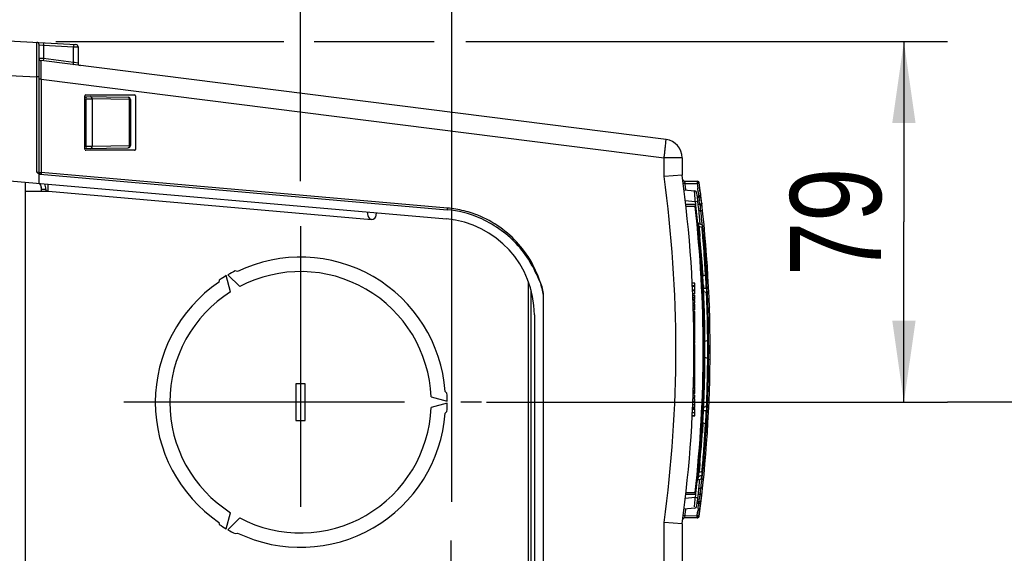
# Model space of a CAD drawing. Header units: inches. Extents: x 0 to 117, y 0 to 83.
# Tile 55 of 59: x 53.02 to 61.47, y 71.22 to 75.8. Entities that reach past the tile are written whole.
import ezdxf

# ---------------------------------------------------------------- set-up
doc = ezdxf.new("R2010")
doc.units = ezdxf.units.IN
doc.header["$LTSCALE"] = 6.431102
doc.header["$MEASUREMENT"] = 0
doc.linetypes.add('CENTER', pattern=[0.6, 0.375, -0.075, 0.075, -0.075])
doc.layers.get('0').update_dxf_attribs({"linetype": 'CONTINUOUS'})
doc.layers.add('DEFAULT_1', color=7, linetype='CENTER')
doc.styles.get("Standard").update_dxf_attribs({"font": 'txt', "width": 0.8})
doc.dimstyles.new('DIMSTYLE_1', dxfattribs={"dimtxt": 0.78125, "dimasz": 0.7, "dimexe": 0.18, "dimexo": 0.0625, "dimgap": 0.09, "dimtad": 1, "dimdec": 0, "dimzin": 4, "dimdsep": 46, "dimtxsty": 'STANDARD', "dimblk": '_FILLED', "dimblk1": '_FILLED', "dimblk2": '_FILLED', "dimcen": 0.09, "dimadec": 0, "dimazin": 0, "dimtfac": 1, "dimtdec": 0, "dimtofl": 0, "dimtmove": 0, "dimatfit": 3, "dimldrblk": '_FILLED', "dimfxl": 1, "dimtolj": 1, "dimtzin": 4, "dimarcsym": 0})
doc.dimstyles.new('DIMSTYLE_2', dxfattribs={"dimtxt": 0.78125, "dimasz": 0.7, "dimexe": 0.18, "dimexo": 0.0625, "dimgap": 0.09, "dimtad": 1, "dimdec": 3, "dimzin": 4, "dimdsep": 46, "dimtxsty": 'STANDARD', "dimblk": '_FILLED', "dimblk1": '_FILLED', "dimblk2": '_FILLED', "dimcen": 0.09, "dimadec": 0, "dimazin": 0, "dimtfac": 1, "dimtdec": 3, "dimtofl": 0, "dimtmove": 0, "dimatfit": 3, "dimldrblk": '_FILLED', "dimfxl": 1, "dimtolj": 1, "dimtzin": 4, "dimarcsym": 0})

# ---------------------------------------------------------------- blocks, each defined once
blk = doc.blocks.new('_FILLED')
at = {"color": 0, "linetype": 'BYBLOCK'}
blk.add_solid([(0, 0), (-1, 0.143), (-1, -0.143)], dxfattribs=at)
blk = doc.blocks.new('*D1')
at = {"color": 7, "linetype": 'CONTINUOUS'}
for p, q in [((46.7709, 75.6475), (46.7709, 77.3054)), ((55.4323, 74.4133), (55.4323, 77.3054)), ((46.7709, 76.9304), (51.1016, 76.9304)), ((55.4323, 76.9304), (51.1016, 76.9304))]:
    blk.add_line(p, q, dxfattribs=at)
at = {"color": 7, "linetype": 'CONTINUOUS', "xscale": 0.7, "yscale": 0.7, "zscale": 0.7, "rotation": 180}
blk.add_blockref('_FILLED', (46.7709, 76.9304), dxfattribs=at)
at = {"color": 7, "linetype": 'CONTINUOUS', "xscale": 0.7, "yscale": 0.7, "zscale": 0.7}
blk.add_blockref('_FILLED', (55.4323, 76.9304), dxfattribs=at)
at = {"color": 7, "linetype": 'CONTINUOUS', "insert": (51.1016, 77.907), "char_height": 0.78125, "width": 1.875, "attachment_point": 2, "line_spacing_factor": 0.9}
blk.add_mtext('220', dxfattribs=at)
blk = doc.blocks.new('*D3')
at = {"color": 7, "linetype": 'CONTINUOUS'}
for p, q in [((55.4323, 74.5318), (55.4323, 77.3164)), ((56.7316, 71.6581), (56.7316, 77.3164)), ((55.4323, 76.9414), (54.1823, 76.9414)), ((54.1823, 76.9414), (56.0819, 76.9414)), ((59.0988, 76.9414), (56.0819, 76.9414)), ((56.7316, 76.9414), (59.0988, 76.9414))]:
    blk.add_line(p, q, dxfattribs=at)
at = {"color": 7, "linetype": 'CONTINUOUS', "xscale": 0.7, "yscale": 0.7, "zscale": 0.7}
blk.add_blockref('_FILLED', (55.4323, 76.9414), dxfattribs=at)
at = {"color": 7, "linetype": 'CONTINUOUS', "xscale": 0.7, "yscale": 0.7, "zscale": 0.7, "rotation": 180}
blk.add_blockref('_FILLED', (56.7316, 76.9414), dxfattribs=at)
at = {"color": 7, "linetype": 'CONTINUOUS', "insert": (57.8488, 77.918), "char_height": 0.78125, "width": 1.25, "attachment_point": 1, "line_spacing_factor": 0.9}
blk.add_mtext('33', dxfattribs=at)
blk = doc.blocks.new('*D4')
at = {"color": 7, "linetype": 'CONTINUOUS'}
for p, q in [((53.3335, 75.6116), (55.2882, 75.6116)), ((55.5487, 75.6116), (56.579, 75.6116)), ((56.8514, 75.6116), (60.9872, 75.6116)), ((60.6122, 75.6116), (60.6122, 74.063)), ((60.6122, 72.5143), (60.6122, 74.063)), ((57.0289, 72.5143), (60.9872, 72.5143))]:
    blk.add_line(p, q, dxfattribs=at)
at = {"color": 7, "linetype": 'CONTINUOUS', "xscale": 0.7, "yscale": 0.7, "zscale": 0.7}
for p, rotation in [((60.6122, 75.6116), 90), ((60.6122, 72.5143), 270)]:
    blk.add_blockref('_FILLED', p, dxfattribs=dict(at, rotation=rotation))
at = {"color": 7, "linetype": 'CONTINUOUS', "insert": (59.6357, 74.063), "char_height": 0.78125, "width": 1.25, "attachment_point": 2, "rotation": 90, "line_spacing_factor": 0.9}
blk.add_mtext('79', dxfattribs=at)
blk = doc.blocks.new('*D5')
at = {"color": 7, "linetype": 'CONTINUOUS'}
for p, q in [((65.7239, 71.6264), (65.7239, 74.9471)), ((60.9855, 72.5187), (66.0989, 72.5187)), ((65.7239, 72.5187), (65.7239, 71.6264)), ((65.7239, 70.7341), (65.7239, 71.6264)), ((57.6636, 70.7341), (66.0989, 70.7341))]:
    blk.add_line(p, q, dxfattribs=at)
at = {"color": 7, "linetype": 'CONTINUOUS', "xscale": 0.7, "yscale": 0.7, "zscale": 0.7}
for p, rotation in [((65.7239, 72.5187), 90), ((65.7239, 70.7341), 270)]:
    blk.add_blockref('_FILLED', p, dxfattribs=dict(at, rotation=rotation))
at = {"color": 7, "linetype": 'CONTINUOUS', "insert": (64.7473, 73.6971), "char_height": 0.78125, "width": 1.25, "attachment_point": 1, "rotation": 90, "line_spacing_factor": 0.9}
blk.add_mtext('45', dxfattribs=at)
blk = doc.blocks.new('*D6')
at = {"color": 7, "linetype": 'CONTINUOUS'}
for p, q in [((65.7289, 70.7341), (65.7289, 71.9841)), ((65.7289, 71.9841), (65.7289, 70.1062)), ((57.6636, 70.7341), (66.1039, 70.7341)), ((65.7289, 67.0394), (65.7289, 70.1062)), ((56.6483, 69.4783), (66.1039, 69.4783)), ((65.7289, 69.4783), (65.7289, 67.0394))]:
    blk.add_line(p, q, dxfattribs=at)
at = {"color": 7, "linetype": 'CONTINUOUS', "xscale": 0.7, "yscale": 0.7, "zscale": 0.7}
for p, rotation in [((65.7289, 70.7341), 270), ((65.7289, 69.4783), 90)]:
    blk.add_blockref('_FILLED', p, dxfattribs=dict(at, rotation=rotation))
at = {"color": 7, "linetype": 'CONTINUOUS', "insert": (64.7524, 68.2894), "char_height": 0.78125, "width": 1.25, "attachment_point": 3, "rotation": 90, "line_spacing_factor": 0.9}
blk.add_mtext('32', dxfattribs=at)

msp = doc.modelspace()

# ---------------------------------------------------------------- linework, layer by layer
at = {"color": 7, "linetype": 'CONTINUOUS'}
for p, q in [((52.8725, 75.6194), (53.5042, 75.5863)), ((53.1696, 75.6022), (53.1696, 75.6038)), ((53.1696, 75.5281), (53.1696, 75.6022)), ((53.1882, 74.4873), (53.1882, 75.5842)), ((53.1882, 75.5842), (53.2193, 75.5818)), ((53.2193, 75.5818), (53.2262, 75.5812)), ((53.2262, 75.5812), (53.2262, 75.4649)), ((53.2262, 75.5812), (53.4849, 75.5676)), ((53.4849, 75.4323), (53.4849, 75.5676)), ((53.4849, 75.5676), (53.5178, 75.5668)), ((53.5178, 75.5668), (53.5223, 75.5667)), ((53.5229, 75.5667), (53.5229, 75.4251)), ((53.1692, 75.4001), (53.1694, 75.4823)), ((53.1694, 75.4823), (53.1696, 75.5281)), ((53.1691, 75.3701), (53.1692, 75.4001)), ((53.2262, 75.4649), (53.1888, 75.4673)), ((58.5706, 74.77), (53.2055, 75.4478)), ((53.2062, 75.3795), (53.206, 75.3951)), ((53.4849, 75.4323), (53.2262, 75.4649)), ((53.4919, 75.4309), (53.4849, 75.4323)), ((53.5229, 75.4251), (53.4919, 75.4309)), ((52.8725, 75.324), (53.1689, 75.3085)), ((53.1689, 75.3085), (53.169, 75.3395)), ((53.1689, 74.4904), (53.1689, 75.3085)), ((53.1882, 75.3085), (53.1689, 75.3085)), ((53.169, 75.3395), (53.1691, 75.3701)), ((53.2065, 75.3631), (53.2062, 75.3795)), ((53.207, 75.3273), (53.2065, 75.3631)), ((53.2073, 75.3084), (53.207, 75.3273)), ((53.2076, 75.2892), (53.2073, 75.3084)), ((53.2076, 75.2891), (53.1882, 75.2891)), ((53.2076, 75.2892), (53.2076, 74.487)), ((53.2076, 75.2892), (58.5536, 74.6138)), ((53.5819, 75.1391), (53.5819, 75.1462)), ((53.5823, 75.1393), (53.9532, 75.1328)), ((53.5898, 75.154), (54.0072, 75.154)), ((54.015, 75.1462), (54.015, 74.6855)), ((53.5819, 74.7121), (53.5819, 75.1196)), ((53.5819, 75.1196), (53.5914, 75.1194)), ((53.5914, 74.7123), (53.5914, 75.1194)), ((53.5914, 75.1194), (53.6107, 75.1192)), ((53.6107, 75.1192), (53.6229, 75.119)), ((53.6229, 75.119), (53.6394, 75.1188)), ((53.6394, 75.1188), (53.6443, 75.1187)), ((53.6443, 75.1187), (53.6443, 74.713)), ((53.9653, 75.1131), (53.6443, 75.1187)), ((53.9653, 74.7186), (53.9653, 75.1131)), ((53.9653, 75.1131), (53.9726, 75.1131)), ((53.9726, 75.1131), (53.9726, 74.7186)), ((53.6443, 74.713), (53.9653, 74.7186)), ((53.9653, 74.7186), (53.9726, 74.7186)), ((53.5819, 74.7121), (53.5914, 74.7123)), ((53.5819, 74.6855), (53.5819, 74.6924)), ((53.5823, 74.6924), (53.9533, 74.6989)), ((54.0072, 74.6777), (53.5898, 74.6777)), ((53.5914, 74.7123), (53.6107, 74.7125)), ((53.6107, 74.7125), (53.6229, 74.7127)), ((53.6229, 74.7127), (53.6394, 74.7129)), ((53.6394, 74.7129), (53.6443, 74.713)), ((58.7083, 74.6138), (58.5536, 74.6138)), ((58.5536, 74.4523), (58.5536, 74.6138)), ((58.7083, 74.6138), (58.7083, 74.4631)), ((53.1882, 74.4873), (53.1689, 74.4904)), ((53.1882, 74.4873), (53.2076, 74.487)), ((53.1882, 74.3939), (53.1882, 74.4745)), ((53.1971, 74.4721), (56.6924, 74.1663)), ((53.2076, 74.487), (53.2067, 74.4755)), ((56.6934, 74.182), (53.2076, 74.487)), ((58.7083, 74.4631), (58.5536, 74.4523)), ((52.8725, 74.4215), (56.6855, 74.0879)), ((53.0701, 74.4042), (53.0701, 64.6795)), ((53.267, 74.364), (53.267, 74.387)), ((58.7332, 74.3938), (58.7199, 74.392)), ((58.7285, 74.4135), (58.8372, 74.4116)), ((58.7332, 74.3938), (58.8375, 74.3919)), ((58.734, 74.3873), (58.7332, 74.3938)), ((58.7349, 74.3809), (58.734, 74.3873)), ((58.7365, 74.368), (58.7349, 74.3809)), ((58.8375, 74.3919), (58.839, 74.3801)), ((58.839, 74.3801), (58.8405, 74.3682)), ((58.8527, 74.3939), (58.8402, 74.3923)), ((58.8528, 74.394), (58.8544, 74.3818)), ((58.856, 74.3978), (58.8529, 74.3979)), ((58.8544, 74.3818), (58.8559, 74.3697)), ((53.267, 74.3253), (53.0701, 74.3253)), ((53.21, 74.3253), (53.21, 74.3417)), ((53.2473, 74.3417), (53.21, 74.3417)), ((53.2473, 74.3417), (53.2473, 74.3273)), ((53.2474, 74.33), (53.267, 74.3303)), ((53.267, 74.3273), (53.267, 74.364)), ((53.2701, 74.3262), (56.0406, 74.0847)), ((58.7248, 74.3371), (58.8141, 74.3293)), ((58.8155, 74.3168), (58.8143, 74.3285)), ((58.8405, 74.3682), (58.842, 74.3564)), ((58.8465, 74.3207), (58.8493, 74.297)), ((58.8493, 74.297), (58.8508, 74.2851)), ((58.8559, 74.3697), (58.8575, 74.3576)), ((58.8619, 74.3215), (58.8649, 74.2975)), ((58.8649, 74.2975), (58.8663, 74.2855)), ((58.7347, 74.2458), (58.8212, 74.2382)), ((58.8194, 74.2111), (58.7389, 74.2111)), ((58.8194, 74.2111), (58.8201, 74.1986)), ((58.8212, 74.2382), (58.8243, 74.2117)), ((58.8383, 74.285), (58.8508, 74.2851)), ((58.8399, 74.2713), (58.8512, 74.2714)), ((58.8612, 74.2115), (58.8468, 74.2114)), ((58.8508, 74.2851), (58.851, 74.2768)), ((58.851, 74.2768), (58.8511, 74.2736)), ((58.8512, 74.2714), (58.8534, 74.2581)), ((58.8534, 74.2581), (58.8557, 74.2448)), ((58.8601, 74.2182), (58.8612, 74.2115)), ((58.8675, 74.2787), (58.8663, 74.2855)), ((58.8686, 74.272), (58.8675, 74.2787)), ((58.8743, 74.2379), (58.8732, 74.2447)), ((58.8754, 74.2311), (58.8743, 74.2379)), ((58.8766, 74.2243), (58.8754, 74.2311)), ((58.8766, 74.2243), (58.8782, 74.2138)), ((56.0832, 74.1204), (56.085, 74.1404)), ((58.8203, 74.1954), (58.7409, 74.1954)), ((58.8203, 74.1954), (58.8281, 74.1963)), ((58.869, 74.1565), (58.8529, 74.1565)), ((58.8629, 74.2028), (58.8641, 74.1935)), ((58.8683, 74.162), (58.869, 74.1566)), ((58.8776, 74.0373), (58.8506, 74.0472)), ((58.8799, 74.0137), (58.8529, 74.0235)), ((58.8579, 73.9732), (58.8596, 73.9559)), ((58.8596, 73.9559), (58.8614, 73.9367)), ((54.8921, 73.6371), (54.8718, 73.6426)), ((58.8843, 73.6459), (58.8873, 73.5975)), ((58.9095, 73.6041), (58.9082, 73.626)), ((54.7355, 73.5638), (54.73, 73.5436)), ((54.8328, 73.4627), (54.7956, 73.6014)), ((54.8093, 73.6092), (54.9108, 73.5077)), ((57.3905, 70.093), (57.3905, 73.545)), ((58.8182, 73.5378), (58.7947, 73.5378)), ((58.8182, 73.446), (58.8182, 73.5378)), ((58.8873, 73.5975), (58.8874, 73.596)), ((58.9095, 73.6041), (58.8874, 73.596)), ((58.9113, 73.5943), (58.9107, 73.6051)), ((57.411, 73.4802), (57.411, 70.093)), ((58.8182, 73.515), (58.796, 73.515)), ((58.8182, 73.5081), (58.7965, 73.5081)), ((58.8182, 73.4764), (58.7984, 73.4764)), ((58.8182, 73.4702), (58.7988, 73.4702)), ((58.8901, 73.5259), (58.8907, 73.5132)), ((58.8907, 73.5132), (58.8908, 73.5109)), ((58.8908, 73.5109), (58.8913, 73.5008)), ((58.8913, 73.5008), (58.8918, 73.4919)), ((58.8914, 73.4887), (58.8918, 73.4919)), ((58.8914, 73.485), (58.8914, 73.4887)), ((58.8917, 73.4761), (58.8914, 73.485)), ((58.9165, 73.4911), (58.8917, 73.492)), ((58.9182, 73.4551), (58.893, 73.4643)), ((58.8931, 73.4628), (58.893, 73.4643)), ((58.8941, 73.4414), (58.8931, 73.4628)), ((58.9184, 73.4496), (58.9182, 73.4551)), ((58.9201, 73.4071), (58.9184, 73.4496)), ((57.519, 65.6513), (57.519, 73.4324)), ((58.8182, 73.446), (58.7996, 73.446)), ((58.7999, 73.434), (58.8182, 73.434)), ((58.8182, 73.4291), (58.8001, 73.4291)), ((58.8182, 73.4115), (58.8006, 73.4115)), ((58.8182, 73.3974), (58.8011, 73.3974)), ((58.8182, 73.3891), (58.8013, 73.3891)), ((58.802, 73.3678), (58.8182, 73.3678)), ((58.8182, 73.3974), (58.8182, 73.434)), ((58.8182, 73.3678), (58.8182, 73.3891)), ((58.896, 73.3974), (58.8941, 73.4414)), ((58.8968, 73.3784), (58.896, 73.3974)), ((58.9207, 73.3907), (58.9201, 73.4071)), ((58.9213, 73.3725), (58.9207, 73.3907)), ((58.9399, 73.3933), (58.9245, 73.3927)), ((58.8182, 73.3569), (58.8023, 73.3569)), ((58.8027, 73.3445), (58.8182, 73.3445)), ((58.8182, 73.338), (58.8029, 73.338)), ((58.8182, 73.3225), (58.8033, 73.3225)), ((58.8182, 73.3067), (58.8038, 73.3067)), ((58.8182, 73.2949), (58.8042, 73.2949)), ((58.8182, 73.2857), (58.8044, 73.2857)), ((58.8182, 73.3067), (58.8182, 73.3569)), ((58.8182, 73.1861), (58.8182, 73.2948)), ((57.4402, 73.2643), (57.4402, 65.8194)), ((58.8182, 73.2587), (58.8053, 73.2587)), ((58.8182, 73.2317), (58.8061, 73.2317)), ((58.8182, 73.2226), (58.8063, 73.2226)), ((58.8182, 73.2088), (58.8068, 73.2088)), ((58.8182, 73.1861), (58.8074, 73.1861)), ((58.8182, 73.1751), (58.8078, 73.1751)), ((58.8182, 73.1665), (58.808, 73.1665)), ((58.8182, 73.1438), (58.8087, 73.1438)), ((58.8182, 73.1336), (58.809, 73.1336)), ((58.8182, 73.1243), (58.809, 73.1243)), ((58.8182, 73.1693), (58.8182, 73.1835)), ((58.8182, 73.1438), (58.8182, 73.1665)), ((58.8182, 73.1269), (58.8182, 73.1413)), ((58.8182, 73.0486), (58.8182, 73.1243)), ((58.9039, 73.1045), (58.9037, 73.1237)), ((58.9266, 73.1701), (58.9261, 73.1925)), ((58.9464, 73.1629), (58.9309, 73.1626)), ((58.8182, 73.1015), (58.809, 73.1015)), ((58.8182, 73.086), (58.809, 73.086)), ((58.8182, 73.0797), (58.809, 73.0797)), ((58.8182, 73.0628), (58.809, 73.0628)), ((58.8182, 73.0486), (58.809, 73.0486)), ((58.8182, 73.0414), (58.809, 73.0414)), ((58.8182, 73.0205), (58.8182, 73.0414)), ((58.9041, 73.0873), (58.9039, 73.1045)), ((58.9043, 73.0724), (58.9041, 73.0873)), ((58.9044, 73.0598), (58.9043, 73.0724)), ((58.9281, 73.0454), (58.9045, 73.0368)), ((58.928, 73.0579), (58.928, 73.0674)), ((58.9281, 73.0454), (58.928, 73.0579)), ((58.9283, 73.0454), (58.9284, 73.037)), ((58.809, 73.0205), (58.8182, 73.0205)), ((58.8182, 73.0087), (58.809, 73.0087)), ((58.809, 72.9963), (58.8182, 72.9963)), ((58.8182, 72.9898), (58.809, 72.9898)), ((58.8182, 72.9743), (58.809, 72.9743)), ((58.8182, 72.9585), (58.809, 72.9585)), ((58.8182, 72.944), (58.809, 72.944)), ((58.8182, 72.795), (58.8182, 73.0087)), ((58.8182, 72.9214), (58.809, 72.9214)), ((58.8182, 72.9052), (58.809, 72.9052)), ((58.8182, 72.896), (58.809, 72.896)), ((58.8182, 72.8691), (58.809, 72.8691)), ((58.9041, 72.8473), (58.9044, 72.8744)), ((58.9044, 72.8744), (58.9046, 72.8957)), ((58.9281, 72.8887), (58.9045, 72.8973)), ((58.9046, 72.8957), (58.9045, 72.8973)), ((58.928, 72.8762), (58.9281, 72.8887)), ((58.8182, 72.7748), (58.8083, 72.7748)), ((58.8182, 72.7843), (58.8086, 72.7843)), ((58.8182, 72.795), (58.8089, 72.795)), ((58.8182, 72.8421), (58.809, 72.8421)), ((58.8182, 72.8329), (58.809, 72.8329)), ((58.8182, 72.8177), (58.809, 72.8177)), ((58.8182, 72.7776), (58.8182, 72.7925)), ((58.8182, 72.6526), (58.8182, 72.7748)), ((58.9037, 72.8113), (58.9039, 72.8303)), ((58.9039, 72.8303), (58.9041, 72.8473)), ((58.9272, 72.8061), (58.9275, 72.8244)), ((58.9275, 72.8244), (58.9277, 72.8407)), ((58.806, 72.7004), (58.8182, 72.7004)), ((58.8182, 72.7332), (58.807, 72.7332)), ((58.8182, 72.7521), (58.8076, 72.7521)), ((58.9464, 72.7717), (58.9309, 72.7719)), ((55.393, 72.6718), (55.393, 72.3568)), ((55.4717, 72.6718), (55.393, 72.6718)), ((55.4717, 72.3568), (55.4717, 72.6718)), ((56.6897, 72.593), (56.6749, 72.6078)), ((58.8182, 72.6054), (58.8031, 72.6054)), ((58.8182, 72.6126), (58.8034, 72.6126)), ((58.8182, 72.6352), (58.804, 72.6352)), ((58.8182, 72.6407), (58.8042, 72.6407)), ((58.8182, 72.6479), (58.8044, 72.6479)), ((58.8182, 72.6526), (58.8046, 72.6526)), ((58.8182, 72.6668), (58.805, 72.6668)), ((58.8182, 72.6373), (58.8182, 72.6476)), ((58.8182, 72.6126), (58.8182, 72.6352)), ((58.8182, 72.59), (58.8182, 72.6099)), ((58.9227, 72.6039), (58.9233, 72.6263)), ((56.5535, 72.5593), (56.6922, 72.5221)), ((58.8182, 72.5198), (58.8005, 72.5198)), ((58.8182, 72.5431), (58.8012, 72.5431)), ((58.8182, 72.5538), (58.8016, 72.5538)), ((58.8182, 72.5764), (58.8023, 72.5764)), ((58.8182, 72.59), (58.8027, 72.59)), ((58.8182, 72.5976), (58.8029, 72.5976)), ((58.8182, 72.5538), (58.8182, 72.5764)), ((58.8182, 72.4693), (58.8182, 72.5431)), ((58.8946, 72.5052), (58.8953, 72.5202)), ((58.94, 72.5415), (58.9245, 72.5421)), ((56.6922, 72.5064), (56.5535, 72.4692)), ((56.6749, 72.4207), (56.6897, 72.4355)), ((58.8182, 72.451), (58.798, 72.451)), ((58.8182, 72.4602), (58.7985, 72.4602)), ((58.8182, 72.4693), (58.799, 72.4693)), ((58.8182, 72.4929), (58.7997, 72.4929)), ((58.8182, 72.3982), (58.8182, 72.4598)), ((58.9182, 72.4789), (58.893, 72.4697)), ((58.8941, 72.4928), (58.8946, 72.5052)), ((58.916, 72.432), (58.9165, 72.443)), ((58.9182, 72.4789), (58.9184, 72.4845)), ((58.9184, 72.4845), (58.9191, 72.5009)), ((55.393, 72.3568), (55.4717, 72.3568)), ((58.8182, 72.3942), (58.7945, 72.3942)), ((58.8182, 72.3982), (58.7948, 72.3982)), ((58.8182, 72.4221), (58.7962, 72.4221)), ((58.915, 72.4108), (58.9154, 72.4198)), ((58.9154, 72.4198), (58.9155, 72.422)), ((58.9155, 72.422), (58.916, 72.432)), ((58.8831, 72.2704), (58.8819, 72.2512)), ((58.8843, 72.2877), (58.8831, 72.2704)), ((58.886, 72.3151), (58.8843, 72.2877)), ((58.9095, 72.33), (58.8874, 72.338)), ((58.9046, 72.2477), (58.9057, 72.2659)), ((58.9057, 72.2659), (58.9067, 72.2822)), ((58.9082, 72.3082), (58.9095, 72.33)), ((58.9107, 72.3289), (58.9113, 72.3397)), ((58.8973, 72.1377), (58.8989, 72.1612)), ((58.8903, 72.0448), (58.8921, 72.0672)), ((58.8595, 71.9775), (58.8543, 71.9235)), ((58.8613, 71.9965), (58.8595, 71.9775)), ((58.88, 71.9217), (58.8818, 71.9422)), ((58.8467, 71.8476), (58.8498, 71.8787)), ((58.8467, 71.8476), (58.8738, 71.8574)), ((58.8522, 71.9015), (58.8531, 71.9063)), ((58.8799, 71.9203), (58.8529, 71.9105)), ((58.8531, 71.912), (58.8529, 71.9105)), ((58.8543, 71.9235), (58.8531, 71.912)), ((58.8531, 71.9063), (58.8543, 71.911)), ((58.8783, 71.9176), (58.8543, 71.911)), ((58.8738, 71.8574), (58.8765, 71.886)), ((58.8772, 71.8571), (58.8749, 71.8341)), ((58.8771, 71.8875), (58.8765, 71.886)), ((58.8777, 71.8623), (58.8772, 71.8571)), ((58.8787, 71.9216), (58.8783, 71.9176)), ((58.8799, 71.9203), (58.88, 71.9217)), ((58.8529, 71.7776), (58.869, 71.7776)), ((58.8212, 71.6959), (58.7347, 71.6883)), ((58.8194, 71.7229), (58.7389, 71.7229)), ((58.7409, 71.7387), (58.8203, 71.7387)), ((58.8203, 71.7387), (58.8195, 71.725)), ((58.8281, 71.7378), (58.8203, 71.7387)), ((58.8243, 71.7224), (58.8212, 71.6959)), ((58.8253, 71.6954), (58.8212, 71.6959)), ((58.8612, 71.7225), (58.8468, 71.7226)), ((58.8557, 71.6893), (58.8523, 71.6693)), ((58.8568, 71.6959), (58.8557, 71.6893)), ((58.8579, 71.7026), (58.8568, 71.6959)), ((58.859, 71.7092), (58.8579, 71.7026)), ((58.8612, 71.7225), (58.859, 71.7092)), ((58.8635, 71.7358), (58.8629, 71.7313)), ((58.8675, 71.6553), (58.8709, 71.6757)), ((58.8709, 71.6757), (58.872, 71.6825)), ((58.872, 71.6825), (58.8754, 71.7029)), ((58.8754, 71.7029), (58.8766, 71.7097)), ((58.8141, 71.6048), (58.7248, 71.597)), ((58.7373, 71.5725), (58.7398, 71.5919)), ((58.7398, 71.5919), (58.7406, 71.5983)), ((58.8154, 71.616), (58.8181, 71.6491)), ((58.8383, 71.649), (58.8508, 71.6489)), ((58.8399, 71.6628), (58.8512, 71.6627)), ((58.845, 71.6014), (58.842, 71.5777)), ((58.8493, 71.6371), (58.8479, 71.6252)), ((58.8508, 71.6489), (58.8493, 71.6371)), ((58.851, 71.6573), (58.8511, 71.6605)), ((58.8523, 71.6693), (58.8512, 71.6627)), ((58.8649, 71.6366), (58.8663, 71.6485)), ((58.8663, 71.6485), (58.8675, 71.6553)), ((54.7956, 71.4272), (54.8328, 71.5659)), ((54.9108, 71.5208), (54.8093, 71.4193)), ((58.7332, 71.5403), (58.72, 71.542)), ((58.8372, 71.5224), (58.7285, 71.5205)), ((58.7332, 71.5403), (58.7349, 71.5532)), ((58.7332, 71.5403), (58.8375, 71.5421)), ((58.7349, 71.5532), (58.7373, 71.5725)), ((58.8391, 71.5419), (58.8507, 71.5404)), ((58.856, 71.5362), (58.8525, 71.5362)), ((58.8528, 71.5401), (58.8544, 71.5523)), ((58.8544, 71.5523), (58.8559, 71.5644)), ((54.73, 71.485), (54.7355, 71.4647)), ((58.5536, 64.454), (58.5536, 71.4817)), ((58.7083, 71.471), (58.5536, 71.4817)), ((58.7083, 71.471), (58.7083, 64.454)), ((54.8718, 71.386), (54.8921, 71.3914))]:
    msp.add_line(p, q, dxfattribs=at)
for points in [[(53.1882, 74.4745), (53.1892, 74.4741), (53.1901, 74.4738), (53.1911, 74.4734), (53.192, 74.4731), (53.193, 74.4728), (53.194, 74.4726), (53.1951, 74.4724), (53.1961, 74.4722), (53.1971, 74.4721)], [(58.8525, 74.3979), (58.8525, 74.3978), (58.8525, 74.3977), (58.8525, 74.3974), (58.8525, 74.397), (58.8525, 74.3965), (58.8526, 74.396), (58.8527, 74.3954), (58.8527, 74.3947), (58.8528, 74.394)], [(58.8389, 71.8376), (58.8394, 71.84), (58.8404, 71.8424), (58.842, 71.8445), (58.8439, 71.8461), (58.8461, 71.8473), (58.8467, 71.8476)], [(58.8784, 71.8605), (58.8799, 71.8626), (58.881, 71.8649), (58.8815, 71.8673)], [(58.8525, 71.5362), (58.8525, 71.5362), (58.8525, 71.5364), (58.8525, 71.5367), (58.8525, 71.5371), (58.8526, 71.5376), (58.8526, 71.5381), (58.8527, 71.5387), (58.8527, 71.5394), (58.8528, 71.5401)]]:
    msp.add_lwpolyline(points, dxfattribs=at)
for centre, radius, start, end in [((53.1686, 75.5842), 0.0197, 0, 87), ((53.5032, 75.5667), 0.0197, 0, 87), ((53.2079, 75.4673), 0.0197, 180, 262.8), ((53.5426, 75.4251), 0.0197, 180, 262.8), ((53.9529, 75.1131), 0.0197, 359.95918, 89.0002), ((53.9529, 74.7186), 0.0197, 270.99985, 0.04011), ((58.5508, 74.6138), 0.1575, 0, 82.8), ((49.6691, 75.7358), 8.955, 352.80229, 352.93355), ((50.4702, 75.6373), 8.1479, 352.92801, 353.2067), ((52.7991, 75.3606), 5.8027, 353.19943, 353.5502), ((53.204, 74.4873), 0.0157, 180, 265), ((47.7867, 72.967), 11.0236, 352.20008, 7.79993), ((53.1292, 74.3417), 0.1181, 0, 23.95496), ((47.7383, 72.967), 10.9168, 352.18035, 7.81965), ((58.7288, 74.4293), 0.0157, 187.61161, 269), ((60.5708, 74.8505), 1.8935, 193.56929, 193.957), ((58.8404, 74.3958), 0.0157, 7.36517, 89), ((47.7867, 72.967), 11.1614, 352.63483, 7.36517), ((53.1312, 74.3417), 0.0787, 0.04155, 14.51484), ((47.7864, 72.967), 11.0394, 7.12205, 7.29075), ((58.812, 74.3058), 0.0236, 6.93555, 85), ((57.3907, 74.1897), 1.4305, 4.50446, 5.09909), ((55.8636, 74.0679), 2.9624, 4.1517, 4.53407), ((47.8065, 72.967), 11.1102, 5.55266, 6.93555), ((47.7971, 72.967), 11.1319, 6.98481, 7.16949), ((47.1347, 72.8862), 11.8148, 6.97741, 7.15389), ((54.8378, 73.9923), 3.991, 4.00999, 4.16692), ((53.9571, 73.931), 4.8738, 3.61408, 4.00557), ((58.8194, 74.2033), 0.00787, 6.44688, 90), ((58.4922, 77.0903), 2.871, 276.58072, 276.8705), ((47.7747, 72.3805), 11.2367, 9.41247, 9.54994), ((58.3558, 74.1106), 0.5154, 10.29883, 11.29101), ((45.4917, 72.0166), 13.5657, 9.45366, 9.57021), ((56.6134, 73.2643), 0.9055, 67.08112, 84.99839), ((56.6052, 73.2197), 0.9663, 80.43107, 84.76392), ((56.6113, 73.2526), 0.9329, 71.64144, 80.46302), ((47.8792, 72.967), 11.0098, 353.59429, 6.40571), ((47.8792, 72.967), 11.0177, 353.55858, 6.44695), ((54.1143, 73.5561), 4.7924, 7.52234, 7.64318), ((52.8023, 73.3828), 6.1158, 7.31998, 7.52223), ((47.7941, 72.9678), 11.1384, 5.68851, 6.12626), ((56.044, 74.1239), 0.0394, 265, 355), ((56.6134, 73.2643), 0.8268, 0, 85), ((58.8546, 74.0583), 0.0118, 185.678, 250), ((47.7903, 72.9674), 11.1423, 5.51187, 5.68852), ((58.8736, 74.0262), 0.0118, 5.50288, 70), ((58.5678, 74.0108), 0.3123, 0.52952, 1.51008), ((47.8792, 72.967), 11.0571, 3.36404, 5.50022), ((49.1508, 73.0261), 9.7532, 3.85609, 5.35686), ((46.7376, 72.9301), 12.1905, 3.55992, 4.71121), ((55.4323, 72.5143), 1.2461, 4.30678, 115.69322), ((55.4323, 72.5143), 1.2598, 116.41668, 119.6419), ((55.4323, 72.5143), 1.122, 2.3001, 117.6999), ((43.2363, 72.6336), 15.6807, 3.70145, 3.8338), ((46.4198, 72.9102), 12.5089, 3.40077, 3.56053), ((46.8403, 72.935), 12.0877, 3.27675, 3.40138), ((55.4323, 72.5143), 1.2461, 124.30678, 235.69322), ((55.4323, 72.5143), 1.2598, 120.3581, 123.58332), ((52.5652, 73.2183), 6.3324, 3.28344, 3.41965), ((51.5273, 73.159), 7.3719, 3.08463, 3.28149), ((50.2874, 73.0921), 8.6136, 2.88715, 3.08562), ((51.0073, 73.1516), 7.9164, 3.0659, 3.20578), ((50.0291, 73.0991), 8.896, 2.91302, 3.06631), ((49.2421, 73.059), 9.6841, 2.74711, 2.91317), ((47.8792, 72.967), 11.0571, 356.64701, 3.34969), ((55.4323, 72.5143), 1.122, 122.3001, 237.6999), ((59.2991, 73.4996), 0.4081, 183.30547, 184.67025), ((48.5767, 73.0271), 10.3502, 2.56947, 2.7473), ((50.4153, 73.0328), 8.4885, 1.88683, 2.33361), ((46.568, 72.9496), 12.3606, 1.66698, 1.96059), ((49.1503, 72.9902), 9.7542, 1.7513, 1.89192), ((48.3803, 72.967), 10.5246, 1.48276, 1.74975), ((46.8237, 72.9575), 12.1048, 1.33315, 1.66506), ((48.4676, 72.9685), 10.4373, 1.21969, 1.48666), ((46.5008, 72.9496), 12.4277, 1.12004, 1.33511), ((49.4547, 72.9897), 9.45, 1.07667, 1.21904), ((50.6018, 73.0115), 8.3026, 0.77424, 1.07444), ((46.712, 72.9527), 12.2165, 0.8252, 1.01945), ((46.4515, 72.9491), 12.477, 0.66394, 0.82452), ((48.1464, 72.9676), 10.7583, 0.1546, 0.36876), ((46.8722, 72.9538), 12.0563, 0.53964, 0.66483), ((47.1001, 72.9674), 11.8285, 0.13668, 0.3371), ((48.024, 72.9672), 10.8807, 359.84401, 0.15493), ((46.971, 72.967), 11.9576, 359.86438, 0.13701), ((48.1344, 72.9668), 10.7703, 359.6295, 359.84436), ((46.6871, 72.9843), 12.2414, 359.32783, 359.49402), ((47.133, 72.9665), 11.7956, 359.62129, 359.8649), ((50.3388, 72.9263), 8.5657, 358.78704, 359.23037), ((46.3657, 72.986), 12.5628, 358.89073, 359.17964), ((48.289, 72.9714), 10.616, 358.1215, 358.51674), ((48.9257, 72.9558), 9.9791, 358.51197, 358.78968), ((46.5711, 72.9835), 12.3574, 358.34336, 358.66841), ((46.9695, 72.9744), 11.9589, 358.66788, 358.89028), ((49.4858, 72.9323), 9.4186, 357.97783, 358.1206), ((46.8125, 72.9757), 12.1159, 358.04482, 358.24103), ((55.4323, 72.5143), 1.2598, 0.3581, 3.58332), ((41.3051, 73.2777), 17.6065, 357.53399, 357.6525), ((50.7096, 72.8895), 8.194, 357.67129, 357.97534), ((46.9165, 72.9709), 12.0118, 357.75786, 357.88396), ((46.476, 72.9874), 12.4526, 357.88271, 358.04406), ((55.4323, 72.5143), 1.122, 242.3001, 357.6999), ((55.4323, 72.5143), 1.2598, 356.41668, 359.6419), ((49.3979, 72.8863), 9.5042, 357.11638, 357.32191), ((59.2353, 72.4365), 0.3444, 174.48828, 175.49171), ((58.8426, 72.4596), 0.0758, 347.35541, 349.88854), ((55.4323, 72.5143), 1.2461, 244.30678, 355.69322), ((52.7345, 72.7063), 6.1628, 356.5737, 356.71365), ((51.6842, 72.7664), 7.2148, 356.71587, 356.91717), ((50.3946, 72.836), 8.5063, 356.91604, 357.11706), ((51.0511, 72.7802), 7.8726, 356.79227, 356.93289), ((50.0625, 72.8332), 8.8625, 356.93252, 357.08652), ((49.2551, 72.8743), 9.671, 357.08634, 357.25291), ((47.8792, 72.967), 11.0571, 354.29289, 356.63596), ((46.3989, 73.0268), 12.53, 356.59335, 356.71241), ((48.7719, 72.9398), 10.1334, 355.58791, 355.72486), ((49.2923, 72.901), 9.6116, 355.7242, 355.86423), ((50.2244, 72.8333), 8.677, 355.86621, 356.15299), ((46.597, 73.0126), 12.3313, 356.04105, 356.44381), ((48.4732, 72.9622), 10.4329, 355.05381, 355.59158), ((46.8148, 72.998), 12.113, 355.59288, 355.92691), ((50.2767, 72.8058), 8.6227, 354.61478, 355.05604), ((46.8836, 72.9923), 12.044, 355.29014, 355.48768), ((46.9202, 72.9888), 12.0073, 354.99959, 355.29247), ((47.8065, 72.967), 11.1102, 353.06445, 354.24352), ((56.3116, 81.2651), 9.7234, 285.13142, 285.29482), ((58.8736, 71.9078), 0.0118, 322.27788, 354.49712), ((53.1992, 72.4996), 5.7155, 352.41855, 352.74188), ((47.7953, 72.9661), 11.1372, 353.87372, 354.16595), ((58.8194, 71.7308), 0.00787, 270, 353.55312), ((53.8846, 72.0078), 4.9465, 356.09953, 356.23981), ((53.8041, 72.0132), 5.0272, 356.23879, 356.38095), ((58.3556, 71.8235), 0.5155, 348.70732, 349.69914), ((54.0407, 72.388), 4.8666, 352.29914, 352.41417), ((57.3964, 71.9514), 1.4998, 350.72842, 351.13616), ((58.812, 71.6283), 0.0236, 275, 353.06445), ((54.6853, 71.9527), 4.1439, 355.79809, 356.10629), ((47.7971, 72.967), 11.1319, 352.95363, 353.07675), ((54.737, 71.7712), 4.1156, 358.29729, 358.41342), ((47.2384, 73.0388), 11.7107, 352.76697, 353.12284), ((58.7288, 71.5048), 0.0157, 91, 172.38839), ((47.7971, 72.967), 11.1319, 352.64584, 352.83051), ((58.8404, 71.5382), 0.0157, 271, 352.63483), ((55.4323, 72.5143), 1.2598, 236.41668, 239.6419), ((55.4323, 72.5143), 1.2598, 240.3581, 243.58332)]:
    msp.add_arc(centre, radius, start, end, dxfattribs=at)
for centre, major_axis, start_param, end_param in [((53.5898, 75.1461), (-0.00551, 0.00568), -0.767319, 0.798611), ((54.0071, 75.1461), (0.00551, 0.00568), -0.798611, 0.767319), ((53.5898, 74.6856), (0.00551, 0.00568), -3.054211, -2.374273), ((54.0071, 74.6856), (-0.00551, 0.00568), -3.908912, -2.342982)]:
    msp.add_ellipse(centre, major_axis=major_axis, ratio=0.995143, start_param=start_param, end_param=end_param, dxfattribs=at)
for points, knots in [([(53.2266, 75.6009), (53.2285, 75.6008), (53.2247, 75.5902), (53.2265, 75.5858), (53.2262, 75.5812)], [0, 0, 0, 0, 0.293111, 1, 1, 1, 1]), ([(53.4852, 75.5873), (53.4872, 75.5872), (53.4834, 75.5766), (53.4851, 75.5723), (53.4849, 75.5676)], [0, 0, 0, 0, 0.293403, 1, 1, 1, 1]), ([(53.206, 75.3951), (53.2059, 75.4025), (53.2062, 75.415), (53.2046, 75.433), (53.207, 75.4402), (53.2043, 75.4479), (53.2055, 75.4478)], [0, 0, 0, 0, 0.421673, 0.738238, 0.933653, 1, 1, 1, 1]), ([(53.2262, 75.4649), (53.2257, 75.4603), (53.2271, 75.4559), (53.2226, 75.4456), (53.2245, 75.4454)], [0, 0, 0, 0, 0.706806, 1, 1, 1, 1]), ([(53.4831, 75.4127), (53.4812, 75.413), (53.4857, 75.4232), (53.4843, 75.4277), (53.4849, 75.4323)], [0, 0, 0, 0, 0.292952, 1, 1, 1, 1]), ([(53.5819, 75.1196), (53.5819, 75.1242), (53.5841, 75.1287), (53.5804, 75.139), (53.5823, 75.1392)], [0, 0, 0, 0, 0.705794, 1, 1, 1, 1]), ([(53.5914, 75.1391), (53.5934, 75.139), (53.5894, 75.1284), (53.5915, 75.124), (53.5914, 75.1194)], [0, 0, 0, 0, 0.293324, 1, 1, 1, 1]), ([(53.6443, 75.1187), (53.6443, 75.1212), (53.6436, 75.1292), (53.6368, 75.1383), (53.6311, 75.1384)], [0, 0, 0, 0, 0.303181, 1, 1, 1, 1]), ([(53.9521, 75.1328), (53.9578, 75.1327), (53.9646, 75.1236), (53.9653, 75.1156), (53.9653, 75.1131)], [0, 0, 0, 0, 0.69682, 1, 1, 1, 1]), ([(53.9653, 74.7186), (53.9653, 74.7161), (53.9646, 74.7081), (53.9578, 74.699), (53.9521, 74.6989)], [0, 0, 0, 0, 0.303179, 1, 1, 1, 1]), ([(58.565, 74.7088), (58.566, 74.7173), (58.5672, 74.7319), (58.5705, 74.7524), (58.569, 74.7615), (58.5719, 74.7699), (58.5706, 74.77)], [0, 0, 0, 0, 0.419216, 0.735675, 0.932424, 1, 1, 1, 1]), ([(53.5823, 74.6925), (53.5804, 74.6927), (53.5841, 74.703), (53.5819, 74.7075), (53.5819, 74.7121)], [0, 0, 0, 0, 0.294209, 1, 1, 1, 1]), ([(53.5914, 74.7123), (53.5915, 74.7077), (53.5895, 74.7032), (53.5934, 74.6928), (53.5914, 74.6926)], [0, 0, 0, 0, 0.70664, 1, 1, 1, 1]), ([(53.6311, 74.6933), (53.6368, 74.6934), (53.6436, 74.7024), (53.6443, 74.7105), (53.6443, 74.713)], [0, 0, 0, 0, 0.696819, 1, 1, 1, 1]), ([(58.7301, 74.4062), (58.7297, 74.408), (58.7302, 74.4095), (58.7278, 74.4135), (58.7285, 74.4135)], [0, 0, 0, 0, 0.736111, 1, 1, 1, 1]), ([(58.8372, 74.4116), (58.8377, 74.4116), (58.8366, 74.4085), (58.8382, 74.4035), (58.8374, 74.3966), (58.8375, 74.3919)], [0, 0, 0, 0, 0.076194, 0.292718, 1, 1, 1, 1]), ([(58.8525, 74.3979), (58.8521, 74.4013), (58.8511, 74.4086), (58.8423, 74.4098), (58.8399, 74.408)], [0, 0, 0, 0, 0.53499, 1, 1, 1, 1]), ([(58.8663, 74.2855), (58.8662, 74.2859), (58.8619, 74.2884), (58.8577, 74.2859), (58.8539, 74.2855)], [0, 0, 0, 0, 0.100127, 1, 1, 1, 1]), ([(58.8642, 74.2769), (58.8633, 74.2756), (58.8603, 74.273), (58.8563, 74.2742), (58.8546, 74.2752)], [0, 0, 0, 0, 0.442335, 1, 1, 1, 1]), ([(58.8665, 74.2845), (58.8666, 74.2833), (58.8661, 74.2806), (58.8651, 74.2781), (58.8642, 74.2769)], [0, 0, 0, 0, 0.440474, 1, 1, 1, 1]), ([(58.8766, 74.2243), (58.8767, 74.2215), (58.8751, 74.2147), (58.8674, 74.2136), (58.8645, 74.2149)], [0, 0, 0, 0, 0.469069, 1, 1, 1, 1]), ([(58.8759, 74.2099), (58.8757, 74.2102), (58.8752, 74.2107), (58.8745, 74.2111), (58.8742, 74.2114)], [0, 0, 0, 0, 0.439667, 1, 1, 1, 1]), ([(56.0065, 74.1469), (56.006, 74.1415), (56.0063, 74.1195), (56.0172, 74.0931), (56.033, 74.0865)], [0, 0, 0, 0, 0.241276, 1, 1, 1, 1]), ([(56.6924, 74.1663), (56.6914, 74.1664), (56.694, 74.1729), (56.6929, 74.1756), (56.6932, 74.1787)], [0, 0, 0, 0, 0.245641, 1, 1, 1, 1]), ([(57.49, 73.5471), (57.4456, 73.6825), (57.2929, 73.9367), (57.0403, 74.093), (56.9051, 74.138)], [0, 0, 0, 0, 0.500027, 1, 1, 1, 1]), ([(58.8843, 74.1582), (58.8845, 74.1572), (58.8775, 74.159), (58.8752, 74.1572), (58.8721, 74.1569)], [0, 0, 0, 0, 0.245119, 1, 1, 1, 1]), ([(56.033, 74.0865), (56.0342, 74.086), (56.0367, 74.0852), (56.0393, 74.0848), (56.0406, 74.0847)], [0, 0, 0, 0, 0.501654, 1, 1, 1, 1]), ([(57.49, 73.5471), (57.4626, 73.6061), (57.4072, 73.7242), (57.2511, 73.9335), (57.0845, 74.0464), (56.9661, 74.0983)], [0, 0, 0, 0, 0.250951, 0.501489, 1, 1, 1, 1]), ([(58.8527, 74.0238), (58.8523, 74.0266), (58.8515, 74.0342), (58.8488, 74.0421), (58.8502, 74.0468)], [0, 0, 0, 0, 0.367534, 1, 1, 1, 1]), ([(58.8473, 74.028), (58.8467, 74.0288), (58.8458, 74.0306), (58.8453, 74.0325), (58.8452, 74.0335)], [0, 0, 0, 0, 0.509919, 1, 1, 1, 1]), ([(58.8529, 74.0235), (58.8518, 74.0239), (58.8497, 74.0252), (58.848, 74.027), (58.8473, 74.028)], [0, 0, 0, 0, 0.489779, 1, 1, 1, 1]), ([(58.8529, 74.0235), (58.8539, 74.0231), (58.8523, 74.0171), (58.8553, 74.0091), (58.8557, 73.9925), (58.8572, 73.9803), (58.8579, 73.9732)], [0, 0, 0, 0, 0.066005, 0.259146, 0.573807, 1, 1, 1, 1]), ([(58.8776, 74.0373), (58.8793, 74.0367), (58.8786, 74.0284), (58.8798, 74.0234), (58.88, 74.019)], [0, 0, 0, 0, 0.28651, 1, 1, 1, 1]), ([(58.8869, 73.9313), (58.886, 73.9428), (58.8848, 73.9629), (58.881, 73.989), (58.8825, 74.0041), (58.8787, 74.0122), (58.8799, 74.0137)], [0, 0, 0, 0, 0.418973, 0.735553, 0.932836, 1, 1, 1, 1]), ([(58.8799, 74.0137), (58.881, 74.0133), (58.8831, 74.012), (58.8847, 74.0102), (58.8854, 74.0092)], [0, 0, 0, 0, 0.489724, 1, 1, 1, 1]), ([(58.8854, 74.0092), (58.886, 74.0084), (58.887, 74.0066), (58.8875, 74.0047), (58.8876, 74.0037)], [0, 0, 0, 0, 0.509963, 1, 1, 1, 1]), ([(58.8868, 73.4946), (58.8861, 73.4954), (58.8847, 73.497), (58.8841, 73.4991), (58.884, 73.5001)], [0, 0, 0, 0, 0.52481, 1, 1, 1, 1]), ([(58.8918, 73.4919), (58.8908, 73.4921), (58.8891, 73.4928), (58.8875, 73.494), (58.8868, 73.4946)], [0, 0, 0, 0, 0.503463, 1, 1, 1, 1]), ([(58.9223, 73.4873), (58.9215, 73.4882), (58.9198, 73.4898), (58.9176, 73.4908), (58.9165, 73.4911)], [0, 0, 0, 0, 0.494617, 1, 1, 1, 1]), ([(58.9165, 73.4911), (58.917, 73.4887), (58.919, 73.4771), (58.919, 73.4652), (58.918, 73.4559)], [0, 0, 0, 0, 0.211814, 1, 1, 1, 1]), ([(58.9209, 73.4537), (58.9222, 73.4545), (58.9242, 73.4564), (58.9253, 73.4592), (58.9253, 73.4604)], [0, 0, 0, 0, 0.543543, 1, 1, 1, 1]), ([(58.9242, 73.4827), (58.9242, 73.4835), (58.9238, 73.4852), (58.9228, 73.4866), (58.9223, 73.4873)], [0, 0, 0, 0, 0.478889, 1, 1, 1, 1]), ([(58.9407, 73.3262), (58.94, 73.3245), (58.9382, 73.3211), (58.934, 73.3205), (58.9324, 73.3211)], [0, 0, 0, 0, 0.520679, 1, 1, 1, 1]), ([(58.9421, 73.3339), (58.9421, 73.3326), (58.9419, 73.33), (58.9412, 73.3275), (58.9407, 73.3262)], [0, 0, 0, 0, 0.478081, 1, 1, 1, 1]), ([(58.9368, 73.2388), (58.9363, 73.2388), (58.9354, 73.239), (58.9345, 73.2393), (58.9341, 73.2395)], [0, 0, 0, 0, 0.467928, 1, 1, 1, 1]), ([(58.9417, 73.2419), (58.9411, 73.241), (58.9398, 73.2395), (58.9377, 73.2388), (58.9368, 73.2388)], [0, 0, 0, 0, 0.514717, 1, 1, 1, 1]), ([(58.9045, 73.0368), (58.9064, 73.0375), (58.9019, 73.0483), (58.9045, 73.0541), (58.9044, 73.0598)], [0, 0, 0, 0, 0.254745, 1, 1, 1, 1]), ([(58.9398, 72.6948), (58.9392, 72.6952), (58.9376, 72.6959), (58.9359, 72.6956), (58.9351, 72.6954)], [0, 0, 0, 0, 0.470997, 1, 1, 1, 1]), ([(58.9408, 72.6083), (58.9401, 72.6099), (58.9384, 72.6133), (58.9343, 72.614), (58.9327, 72.6134)], [0, 0, 0, 0, 0.518835, 1, 1, 1, 1]), ([(58.9421, 72.6008), (58.9421, 72.602), (58.9419, 72.6045), (58.9412, 72.607), (58.9408, 72.6083)], [0, 0, 0, 0, 0.478969, 1, 1, 1, 1]), ([(58.8918, 72.4422), (58.8917, 72.4436), (58.8913, 72.4507), (58.8916, 72.4579), (58.892, 72.4636)], [0, 0, 0, 0, 0.19673, 1, 1, 1, 1]), ([(58.893, 72.4697), (58.8948, 72.4704), (58.8911, 72.4812), (58.8939, 72.487), (58.8941, 72.4928)], [0, 0, 0, 0, 0.255028, 1, 1, 1, 1]), ([(58.9223, 72.4468), (58.9215, 72.4459), (58.9198, 72.4443), (58.9176, 72.4433), (58.9165, 72.443)], [0, 0, 0, 0, 0.494556, 1, 1, 1, 1]), ([(58.9242, 72.4513), (58.9242, 72.4505), (58.9238, 72.4489), (58.9228, 72.4474), (58.9223, 72.4468)], [0, 0, 0, 0, 0.479346, 1, 1, 1, 1]), ([(58.8874, 72.338), (58.8891, 72.3372), (58.8842, 72.3268), (58.8864, 72.3208), (58.886, 72.3151)], [0, 0, 0, 0, 0.25467, 1, 1, 1, 1]), ([(58.8854, 71.9248), (58.886, 71.9257), (58.887, 71.9274), (58.8875, 71.9294), (58.8876, 71.9303)], [0, 0, 0, 0, 0.509963, 1, 1, 1, 1]), ([(58.8473, 71.9061), (58.8467, 71.9052), (58.8458, 71.9035), (58.8453, 71.9015), (58.8452, 71.9006)], [0, 0, 0, 0, 0.509919, 1, 1, 1, 1]), ([(58.8529, 71.9105), (58.8518, 71.9101), (58.8497, 71.9089), (58.848, 71.9071), (58.8473, 71.9061)], [0, 0, 0, 0, 0.489779, 1, 1, 1, 1]), ([(58.8498, 71.8787), (58.8495, 71.8797), (58.8498, 71.8875), (58.8511, 71.8949), (58.8522, 71.9015)], [0, 0, 0, 0, 0.124589, 1, 1, 1, 1]), ([(58.886, 71.914), (58.8861, 71.915), (58.8825, 71.9166), (58.8802, 71.9173), (58.8783, 71.9176)], [0, 0, 0, 0, 0.338988, 1, 1, 1, 1]), ([(58.8799, 71.9203), (58.881, 71.9207), (58.8831, 71.922), (58.8847, 71.9238), (58.8854, 71.9248)], [0, 0, 0, 0, 0.489724, 1, 1, 1, 1]), ([(58.8843, 71.7758), (58.8844, 71.7768), (58.8776, 71.775), (58.8752, 71.7768), (58.8722, 71.7772)], [0, 0, 0, 0, 0.242544, 1, 1, 1, 1]), ([(58.8435, 71.6932), (58.8437, 71.6949), (58.8333, 71.6923), (58.8297, 71.6949), (58.8253, 71.6954)], [0, 0, 0, 0, 0.279795, 1, 1, 1, 1]), ([(58.8612, 71.7225), (58.8649, 71.7222), (58.8697, 71.7213), (58.8758, 71.7164), (58.8735, 71.7135), (58.8724, 71.7126)], [0, 0, 0, 0, 0.576088, 0.781751, 1, 1, 1, 1]), ([(58.8759, 71.7241), (58.8757, 71.7239), (58.8752, 71.7233), (58.8745, 71.7229), (58.8742, 71.7227)], [0, 0, 0, 0, 0.439674, 1, 1, 1, 1]), ([(58.8508, 71.6489), (58.8526, 71.6487), (58.856, 71.6488), (58.8633, 71.6443), (58.8631, 71.6487), (58.8625, 71.6492)], [0, 0, 0, 0, 0.36995, 0.841494, 1, 1, 1, 1]), ([(58.8512, 71.6627), (58.8549, 71.6623), (58.8602, 71.6619), (58.8661, 71.6562), (58.8635, 71.6528), (58.8622, 71.6516)], [0, 0, 0, 0, 0.542429, 0.743677, 1, 1, 1, 1]), ([(58.7285, 71.5205), (58.7279, 71.5205), (58.7298, 71.5239), (58.7296, 71.5288), (58.7321, 71.5358), (58.7332, 71.5403)], [0, 0, 0, 0, 0.083985, 0.30899, 1, 1, 1, 1]), ([(58.8372, 71.5224), (58.8377, 71.5224), (58.8366, 71.5255), (58.8382, 71.5305), (58.8374, 71.5375), (58.8375, 71.5421)], [0, 0, 0, 0, 0.07616, 0.292668, 1, 1, 1, 1]), ([(58.8372, 71.5224), (58.8406, 71.5225), (58.848, 71.5227), (58.8502, 71.5313), (58.8486, 71.5339)], [0, 0, 0, 0, 0.534382, 1, 1, 1, 1])]:
    msp.add_open_spline(points, degree=3, knots=knots, dxfattribs=at)
for points in [[(53.1689, 74.4904), (53.1742, 74.4847), (53.1804, 74.477), (53.1881, 74.4773)], [(53.1903, 74.3938), (53.1984, 74.3846), (53.2044, 74.3733), (53.2075, 74.3615)], [(58.8629, 74.2028), (58.8678, 74.2032), (58.8789, 74.206), (58.8759, 74.2099)], [(57.519, 73.4324), (57.5115, 73.4711), (57.5019, 73.5095), (57.49, 73.5471)], [(57.519, 73.4324), (57.5177, 73.4718), (57.5068, 73.5114), (57.49, 73.5471)], [(58.8874, 73.596), (58.8829, 73.5944), (58.8793, 73.5889), (58.8796, 73.5843)], [(58.9095, 73.6041), (58.9139, 73.6057), (58.9175, 73.6112), (58.9172, 73.6159)], [(58.893, 73.4643), (58.8889, 73.4658), (58.8854, 73.4705), (58.8852, 73.4749)], [(58.9182, 73.4551), (58.9223, 73.4537), (58.9258, 73.4489), (58.926, 73.4446)], [(58.9445, 73.2519), (58.9445, 73.2485), (58.9437, 73.2448), (58.9417, 73.2419)], [(58.9045, 73.0368), (58.9003, 73.0353), (58.8967, 73.0302), (58.8968, 73.0256)], [(58.9281, 73.0454), (58.9324, 73.047), (58.936, 73.0521), (58.9359, 73.0566)], [(58.9045, 72.8973), (58.9003, 72.8988), (58.8967, 72.9039), (58.8968, 72.9084)], [(58.9281, 72.8887), (58.9324, 72.8871), (58.936, 72.882), (58.9359, 72.8775)], [(58.9445, 72.6828), (58.9446, 72.6871), (58.9434, 72.6924), (58.9398, 72.6948)], [(58.884, 72.434), (58.8842, 72.4377), (58.8881, 72.4412), (58.8918, 72.4422)], [(58.893, 72.4697), (58.8889, 72.4682), (58.8854, 72.4635), (58.8852, 72.4592)], [(58.8918, 72.4422), (58.9, 72.4425), (58.9083, 72.4425), (58.9165, 72.4432)], [(58.9186, 72.4593), (58.9184, 72.4549), (58.9179, 72.4506), (58.9171, 72.4463)], [(58.9253, 72.4736), (58.9254, 72.4774), (58.9211, 72.4809), (58.9175, 72.4819)], [(58.9175, 72.4819), (58.9185, 72.4744), (58.919, 72.4668), (58.9186, 72.4593)], [(58.9182, 72.4789), (58.9223, 72.4804), (58.9258, 72.4851), (58.926, 72.4895)], [(58.8874, 72.338), (58.8829, 72.3396), (58.8793, 72.3451), (58.8796, 72.3498)], [(58.9095, 72.33), (58.9139, 72.3284), (58.9175, 72.3229), (58.9172, 72.3182)], [(58.8421, 71.8691), (58.8425, 71.8732), (58.8459, 71.8774), (58.8498, 71.8788)], [(58.8765, 71.886), (58.8804, 71.8874), (58.8839, 71.8916), (58.8843, 71.8957)], [(58.8787, 71.8997), (58.8785, 71.8956), (58.8783, 71.8914), (58.8771, 71.8875)], [(58.8783, 71.9176), (58.8786, 71.9117), (58.8789, 71.9057), (58.8787, 71.8997)], [(58.8629, 71.7313), (58.8678, 71.7308), (58.8789, 71.7281), (58.8759, 71.7241)]]:
    msp.add_open_spline(points, degree=3, dxfattribs=at)
at = {"layer": 'DEFAULT_1', "color": 7, "linetype": 'CENTER'}
for p, q in [((55.4322, 74.0275), (55.4322, 71.0152)), ((53.9146, 72.5187), (56.9862, 72.5187)), ((56.7235, 71.3259), (56.7235, 70.0943))]:
    msp.add_line(p, q, dxfattribs=at)

# ---------------------------------------------------------------- dimensions: what is measured, and where the dimension line sits
at = {"color": 7, "linetype": 'CONTINUOUS'}
for base, p1, p2, angle, picture, middle in [((55.4323, 76.9414), (56.7316, 71.6581), (55.4323, 74.5318), 180, '*D3', (58.4738, 77.5273)), ((60.6122, 72.5143), (53.3335, 75.6116), (57.0289, 72.5143), 270, '*D4', (60.3064, 73.5042)), ((65.7239, 70.7341), (60.9855, 72.5187), (57.6636, 70.7341), 270, '*D5', (65.1379, 74.3221)), ((65.7289, 69.4783), (57.6636, 70.7341), (56.6483, 69.4783), 270, '*D6', (65.7031, 66.5469))]:
    dim = msp.add_linear_dim(base=base, p1=p1, p2=p2, angle=angle, dimstyle='DIMSTYLE_1', dxfattribs=at)
    dim.commit()
    dim.dimension.update_dxf_attribs({"geometry": picture, "text_midpoint": middle, "dimtype": 160})
dim = msp.add_linear_dim(base=(55.4323, 76.9304), p1=(46.7709, 75.6475), p2=(55.4323, 74.4133), dimstyle='DIMSTYLE_2', dxfattribs=at)
dim.commit()
dim.dimension.update_dxf_attribs({"geometry": '*D1', "text_midpoint": (50.1641, 77.5164), "dimtype": 160})

doc.saveas('drawing.dxf')
